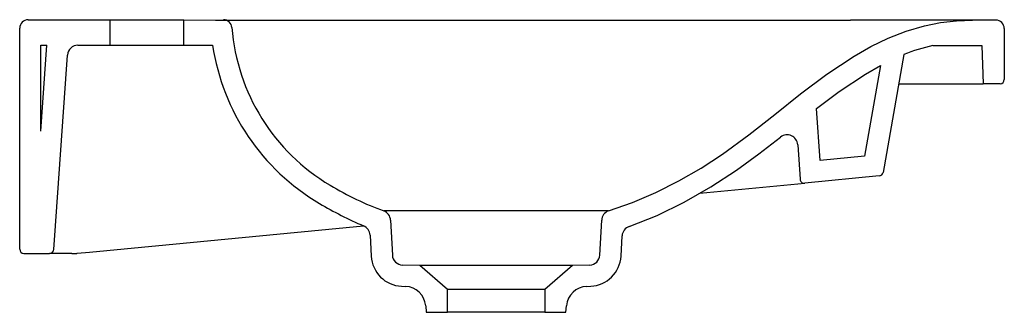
# Model space of a CAD drawing. Header units: millimetres. Extents: x 4656.807 to 4657.272, y 2623.591 to 2623.729.
import ezdxf

# ---------------------------------------------------------------- set-up
doc = ezdxf.new("R2010")
doc.units = ezdxf.units.MM
doc.layers.add('SANINDUSA', color=3, linetype='Continuous')

msp = doc.modelspace()

# ---------------------------------------------------------------- linework, layer by layer
at = {"layer": 'SANINDUSA'}
for p, q in [((4656.806595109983, 2623.621214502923), (4656.806595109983, 2623.725414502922)), ((4656.810595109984, 2623.729414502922), (4656.849095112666, 2623.729414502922)), ((4656.849095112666, 2623.729414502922), (4656.849095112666, 2623.717414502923)), ((4656.849095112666, 2623.729414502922), (4656.88409510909, 2623.729414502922)), ((4656.88409510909, 2623.729414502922), (4656.899198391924, 2623.729214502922)), ((4656.88409510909, 2623.717414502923), (4656.88409510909, 2623.729414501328)), ((4656.899106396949, 2623.729214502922), (4657.072103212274, 2623.729214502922)), ((4657.072103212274, 2623.729214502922), (4657.095198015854, 2623.729214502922)), ((4657.095198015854, 2623.729214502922), (4657.198918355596, 2623.729214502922)), ((4657.267595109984, 2623.729214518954), (4657.256595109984, 2623.729214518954)), ((4657.271595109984, 2623.725214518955), (4657.271595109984, 2623.701214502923)), ((4656.816595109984, 2623.676766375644), (4656.816595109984, 2623.717414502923)), ((4656.816595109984, 2623.676766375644), (4656.819437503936, 2623.717414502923)), ((4656.816595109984, 2623.717414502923), (4656.819437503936, 2623.717414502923)), ((4656.834124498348, 2623.717414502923), (4656.849095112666, 2623.717414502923)), ((4656.849095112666, 2623.717414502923), (4656.88409510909, 2623.717414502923)), ((4656.88409510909, 2623.717414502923), (4656.897708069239, 2623.717414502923)), ((4657.237829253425, 2623.717214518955), (4657.260966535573, 2623.717214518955)), ((4657.260966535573, 2623.717214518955), (4657.261595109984, 2623.699214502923)), ((4656.822725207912, 2623.621074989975), (4656.829136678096, 2623.712763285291)), ((4657.224133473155, 2623.713008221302), (4657.214318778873, 2623.657346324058)), ((4657.22170126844, 2623.699214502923), (4657.261595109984, 2623.699214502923)), ((4657.269595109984, 2623.699214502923), (4657.261595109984, 2623.699214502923)), ((4657.174011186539, 2623.670466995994), (4657.175151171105, 2623.654164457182)), ((4657.212540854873, 2623.655702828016), (4657.177337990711, 2623.652313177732)), ((4657.127843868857, 2623.647547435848), (4657.170729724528, 2623.651676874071)), ((4657.170729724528, 2623.651676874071), (4657.177337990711, 2623.652313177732)), ((4656.981738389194, 2623.634831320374), (4656.982598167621, 2623.618425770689)), ((4657.080592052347, 2623.618425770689), (4657.081451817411, 2623.634831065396)), ((4656.83955955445, 2623.619788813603), (4656.968920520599, 2623.632244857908)), ((4656.972090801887, 2623.627845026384), (4656.972611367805, 2623.617912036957)), ((4657.090578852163, 2623.617912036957), (4657.091078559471, 2623.627447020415)), ((4656.808595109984, 2623.619214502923), (4656.820730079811, 2623.619214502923)), ((4656.831286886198, 2623.619214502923), (4656.820730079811, 2623.619214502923)), ((4656.831286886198, 2623.619214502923), (4656.831730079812, 2623.619214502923)), ((4656.831730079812, 2623.619214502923), (4656.833595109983, 2623.619214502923)), ((4656.833595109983, 2623.619214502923), (4656.833664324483, 2623.619221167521)), ((4656.833664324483, 2623.619221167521), (4656.83955955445, 2623.619788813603)), ((4656.995595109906, 2623.613414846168), (4656.987410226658, 2623.613690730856)), ((4657.008595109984, 2623.602114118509), (4656.995595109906, 2623.613414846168)), ((4657.067595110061, 2623.613414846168), (4656.995595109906, 2623.613414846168)), ((4657.067595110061, 2623.613414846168), (4657.054595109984, 2623.602114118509)), ((4657.075779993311, 2623.613690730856), (4657.067595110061, 2623.613414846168)), ((4656.986928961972, 2623.603711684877), (4656.988803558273, 2623.603628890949)), ((4657.008595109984, 2623.591414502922), (4657.008595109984, 2623.602114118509)), ((4657.054595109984, 2623.602114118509), (4657.008595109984, 2623.602114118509)), ((4657.054595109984, 2623.602114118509), (4657.054595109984, 2623.591414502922)), ((4657.074386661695, 2623.603628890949), (4657.076261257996, 2623.603711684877)), ((4656.998324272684, 2623.594510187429), (4656.998595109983, 2623.591414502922)), ((4656.998595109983, 2623.591414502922), (4657.008595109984, 2623.591414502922)), ((4657.054595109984, 2623.591414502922), (4657.008595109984, 2623.591414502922)), ((4657.054595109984, 2623.591414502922), (4657.064595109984, 2623.591414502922)), ((4657.064595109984, 2623.591414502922), (4657.064865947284, 2623.594510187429))]:
    msp.add_line(p, q, dxfattribs=at)
for points in [[(4657.0845950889, 2623.639214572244), (4657.095983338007, 2623.643151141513), (4657.107096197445, 2623.647894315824), (4657.11790225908, 2623.653351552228), (4657.128370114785, 2623.659430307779), (4657.138468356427, 2623.66603803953), (4657.150993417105, 2623.675193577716), (4657.163220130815, 2623.684775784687), (4657.175408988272, 2623.694405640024), (4657.187820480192, 2623.703704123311), (4657.200715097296, 2623.71229221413), (4657.208587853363, 2623.716785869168), (4657.216772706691, 2623.720743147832), (4657.2252285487, 2623.724045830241), (4657.233914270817, 2623.726575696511), (4657.24139288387, 2623.72804765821), (4657.248976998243, 2623.728924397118), (4657.256595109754, 2623.729214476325)], [(4657.256595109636, 2623.729214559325), (4657.255816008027, 2623.729217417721), (4657.255010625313, 2623.729221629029), (4657.25417896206, 2623.729226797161), (4657.253321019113, 2623.72923233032), (4657.252436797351, 2623.729237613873), (4657.251526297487, 2623.729242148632), (4657.250589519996, 2623.729245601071), (4657.249748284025, 2623.729247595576), (4657.248886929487, 2623.72924859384), (4657.248005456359, 2623.729248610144), (4657.247103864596, 2623.729247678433), (4657.246182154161, 2623.729245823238), (4657.245240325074, 2623.729243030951), (4657.244278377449, 2623.729239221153), (4657.243289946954, 2623.72923421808), (4657.241439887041, 2623.729223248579), (4657.239196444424, 2623.729208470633), (4657.236559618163, 2623.72919054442), (4657.233529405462, 2623.72917142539), (4657.230105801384, 2623.729154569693), (4657.226288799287, 2623.729144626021), (4657.22207839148, 2623.729146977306), (4657.217474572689, 2623.729165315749), (4657.212477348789, 2623.729195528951), (4657.198918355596, 2623.729214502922)], [(4657.094424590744, 2623.631906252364), (4657.107656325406, 2623.63711419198), (4657.120458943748, 2623.643305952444), (4657.133041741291, 2623.650532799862), (4657.145164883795, 2623.658513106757), (4657.155656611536, 2623.666127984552), (4657.16593436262, 2623.674049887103)], [(4657.0845950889, 2623.639214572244), (4657.084141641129, 2623.639214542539), (4657.082789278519, 2623.639214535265), (4657.080560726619, 2623.639214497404), (4657.077494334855, 2623.63921450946), (4657.07364302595, 2623.639214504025), (4657.069071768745, 2623.639214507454), (4657.063859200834, 2623.639214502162), (4657.058095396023, 2623.639214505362), (4657.051877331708, 2623.639214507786), (4657.045312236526, 2623.639214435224), (4657.038513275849, 2623.639214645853), (4657.031595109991, 2623.63921424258), (4657.024676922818, 2623.639214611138), (4657.017877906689, 2623.639214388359), (4657.011312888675, 2623.639214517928), (4657.005094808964, 2623.639214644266), (4656.999330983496, 2623.639214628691), (4656.994118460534, 2623.639214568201), (4656.989547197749, 2623.639214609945), (4656.98569587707, 2623.63921458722), (4656.982629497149, 2623.639214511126), (4656.980400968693, 2623.639214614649), (4656.979048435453, 2623.63921433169), (4656.978595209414, 2623.639214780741)]]:
    msp.add_lwpolyline(points, dxfattribs=at)
msp.add_lwpolyline([(4657.213065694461, 2623.707827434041), (4657.205527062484, 2623.66507372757), (4657.184553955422, 2623.663054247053), (4657.182845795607, 2623.687482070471), (4657.193594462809, 2623.695534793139), (4657.205971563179, 2623.703778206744), (4657.213065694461, 2623.707827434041)], close=True, dxfattribs=at)
for centre, radius, start, end in [((4656.810595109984, 2623.725414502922), 0.004000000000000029, 90, 180), ((4656.902824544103, 2623.725414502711), 0.004, 4.48484854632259, 90), ((4657.00152141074, 2623.733155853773), 0.09499999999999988, 184.4848485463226, 239.4381658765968), ((4657.267595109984, 2623.725214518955), 0.004000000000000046, 0, 90.00000536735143), ((4656.834124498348, 2623.712414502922), 0.005, 90, 176.0000000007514), ((4657.00152141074, 2623.733155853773), 0.1049999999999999, 188.6221529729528, 239.4381658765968), ((4657.25691067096, 2623.630685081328), 0.0886083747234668, 102.4357996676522, 111.7101182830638), ((4657.269595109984, 2623.701214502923), 0.002, 270, 0), ((4657.169023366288, 2623.670118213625), 0.005000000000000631, 3.999999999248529, 128.1557096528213), ((4657.212349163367, 2623.657693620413), 0.002000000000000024, 275.4999999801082, 350.0000000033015), ((4657.029080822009, 2623.777366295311), 0.1470871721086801, 238.9507338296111, 249.9259694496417), ((4657.177146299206, 2623.654303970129), 0.002000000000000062, 183.9999999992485, 275.4999999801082), ((4657.041113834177, 2623.801376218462), 0.183897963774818, 239.6417844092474, 246.917007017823), ((4656.97674524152, 2623.634569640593), 0.004999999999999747, 3.000000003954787, 68.27520356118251), ((4657.086444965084, 2623.634569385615), 0.005000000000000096, 111.7169013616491, 176.9999999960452), ((4656.967097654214, 2623.627583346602), 0.005000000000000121, 3.000000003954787, 67.4630497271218), ((4657.096071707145, 2623.627185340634), 0.005000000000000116, 109.2337746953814, 176.9999999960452), ((4656.808595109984, 2623.621214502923), 0.002, 180, 270), ((4656.820730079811, 2623.621214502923), 0.002000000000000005, 270, 356.0000000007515), ((4656.987591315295, 2623.61868745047), 0.004999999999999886, 183.0000000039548, 267.924423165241), ((4657.075598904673, 2623.61868745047), 0.004999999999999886, 272.075576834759, 356.9999999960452), ((4656.987590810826, 2623.6186970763), 0.01500000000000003, 183.0000000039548, 267.4711025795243), ((4657.075599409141, 2623.6186970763), 0.01500000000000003, 272.5288974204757, 356.9999999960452), ((4656.988362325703, 2623.593638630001), 0.009999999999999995, 4.999999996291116, 87.47110257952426), ((4657.074827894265, 2623.593638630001), 0.009999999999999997, 92.52889742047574, 175.0000000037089)]:
    msp.add_arc(centre, radius, start, end, dxfattribs=at)

doc.saveas('drawing.dxf')
